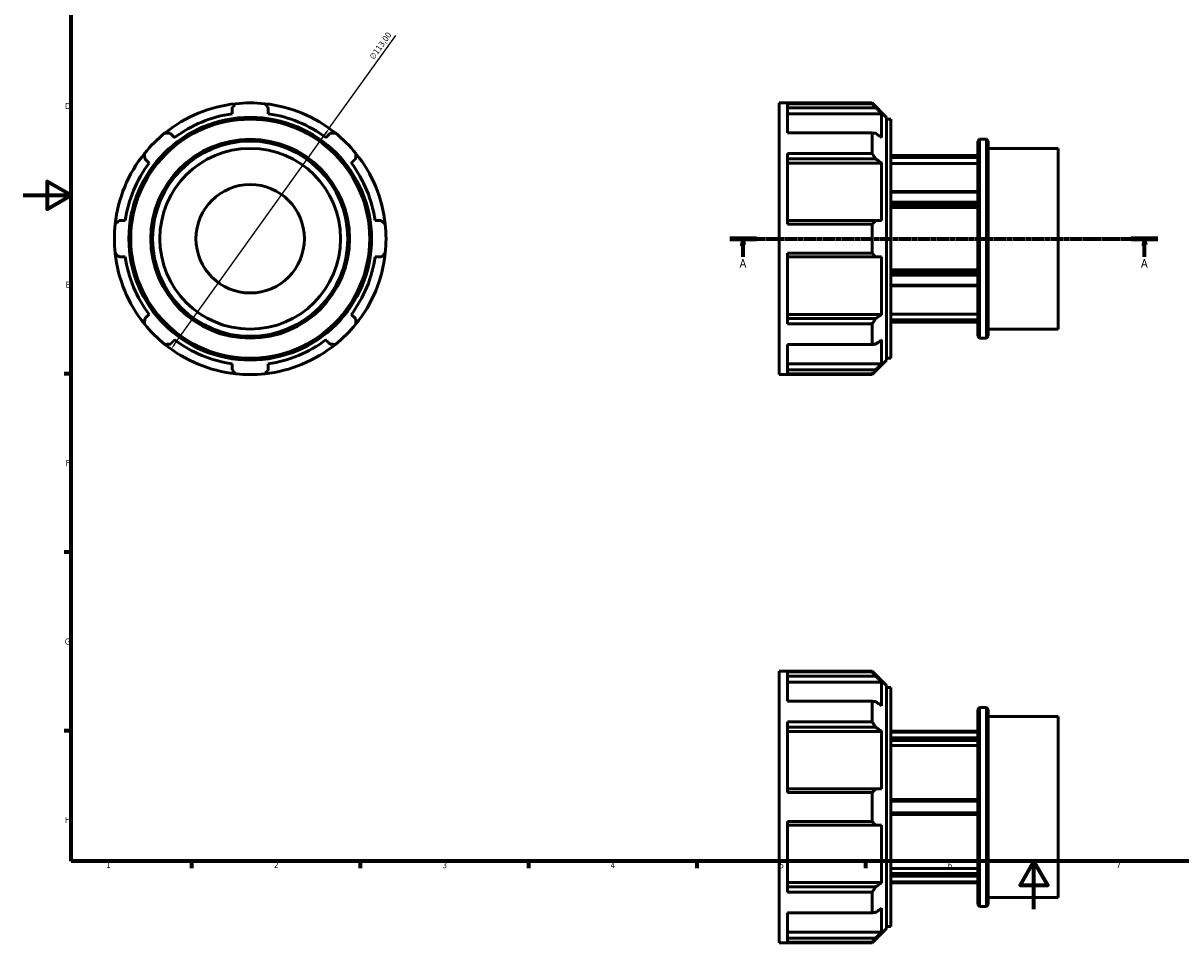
# Model space of a CAD drawing. Header units: millimetres. Extents: x -24 to 931, y -14 to 617.
# Tile 1 of 3: x 0 to 482, y -14 to 369. Entities that reach past the tile are written whole.
import ezdxf

# ---------------------------------------------------------------- set-up
doc = ezdxf.new("R2010")
doc.units = ezdxf.units.MM
doc.linetypes.add('CHAIN', pattern=[0.7087, 0.4724, -0.0591, 0.1181, -0.0591])
for name, color, linetype, lineweight in [('Border (ISO)', 7, 'Continuous', 70), ('Dimension (ISO)', 7, 'Continuous', 25), ('Section Line (ISO)', 7, 'CHAIN', 70), ('Visible (ISO)', 7, 'Continuous', 50)]:
    doc.layers.add(name, color=color, linetype=linetype, lineweight=lineweight)
doc.styles.add('Label Text (ISO)', font='tahoma.ttf')
doc.styles.add('Note Text (ISO)', font='tahoma.ttf')
doc.dimstyles.new('Default (ISO)', dxfattribs={"dimtxt": 2.5, "dimasz": 2.5, "dimexe": 3.175, "dimexo": 0, "dimgap": 0.762, "dimtad": 1, "dimrnd": 1e-08, "dimzin": 0, "dimtxsty": 'Note Text (ISO)', "dimcen": 0.09, "dimdle": 10, "dimclrd": 256, "dimclre": 256, "dimclrt": 232, "dimazin": 0, "dimtfac": 1.40208, "dimtmove": 0, "dimatfit": 3, "dimfxl": 1, "dimtolj": 1, "dimtzin": 0, "dimlwd": -1, "dimlwe": -1, "dimarcsym": 0})

# ---------------------------------------------------------------- blocks, each defined once
blk = doc.blocks.new('Borders Default Border')
at = {"layer": 'Border (ISO)'}
for p, q in [((20, 222.75), (17.1, 222.75)), ((20, 148.5), (17.1, 148.5)), ((20, 74.25), (17.1, 74.25)), ((70.08, 20), (70.08, 17.1)), ((140.17, 20), (140.17, 17.1)), ((210.25, 20), (210.25, 17.1)), ((280.33, 20), (280.33, 17.1)), ((350.42, 20), (350.42, 17.1))]:
    blk.add_line(p, q, dxfattribs=at)
at = {"layer": 'Border (ISO)', "flags": 128}
for points in [[(20, 20), (20, 574), (821, 574), (821, 20), (20, 20)], [(0, 297), (20, 297), (10, 302.77), (10, 291.23), (20, 297)], [(420.5, 0), (420.5, 20), (414.73, 10), (426.27, 10), (420.5, 20)]]:
    blk.add_lwpolyline(points, dxfattribs=at)
at = {"layer": 'Border (ISO)', "color": 232, "true_color": 0xca0064, "char_height": 2.5, "attachment_point": 7, "style": 'Note Text (ISO)'}
for s, insert in [('D', (17.43, 332.88)), ('E', (17.64, 258.63)), ('F', (17.7, 184.38)), ('G', (17.31, 110.08)), ('H', (17.44, 35.88)), ('1', (34.48, 17.1)), ('2', (104.37, 17.1)), ('3', (174.43, 17.05)), ('4', (244.42, 17.1)), ('5', (314.64, 17.05)), ('6', (384.66, 17.05)), ('7', (454.77, 17.1))]:
    blk.add_mtext(s, dxfattribs=dict(at, insert=insert))
blk = doc.blocks.new('2dTransSection0')
at = {"layer": 'Section Line (ISO)', "linetype": 'CHAIN'}
blk.add_line((293.98, 278.93), (472.08, 278.93), dxfattribs=at)
at = {"layer": 'Section Line (ISO)', "linetype": 'Continuous', "lineweight": 140}
for p, q in [((293.98, 278.93), (305.08, 278.93)), ((460.98, 278.93), (472.08, 278.93))]:
    blk.add_line(p, q, dxfattribs=at)
at = {"layer": 'Section Line (ISO)', "linetype": 'Continuous'}
for p, q in [((299.53, 278.93), (299.03, 276.43)), ((299.03, 276.43), (300.03, 276.43)), ((299.53, 276.43), (299.53, 278.93)), ((300.03, 276.43), (299.53, 278.93)), ((299.53, 271.46), (299.53, 276.43)), ((466.53, 278.93), (466.03, 276.43)), ((466.03, 276.43), (467.03, 276.43)), ((466.53, 276.43), (466.53, 278.93)), ((467.03, 276.43), (466.53, 278.93)), ((466.53, 271.46), (466.53, 276.43))]:
    blk.add_line(p, q, dxfattribs=at)
at = {"layer": 'Section Line (ISO)', "linetype": 'Continuous', "flags": 128}
for points in [[(300.03, 276.43), (299.53, 278.93), (299.03, 276.43), (300.03, 276.43)], [(467.03, 276.43), (466.53, 278.93), (466.03, 276.43), (467.03, 276.43)]]:
    blk.add_lwpolyline(points, dxfattribs=at)
at = {"layer": 'Section Line (ISO)'}
for points in [[(300.03, 276.43), (299.53, 278.93), (299.03, 276.43), (300.03, 276.43)], [(467.03, 276.43), (466.53, 278.93), (466.03, 276.43), (467.03, 276.43)]]:
    blk.add_solid(points, dxfattribs=at)
at = {"layer": 'Section Line (ISO)', "char_height": 3.5, "attachment_point": 7, "style": 'Label Text (ISO)'}
for insert in [(298.04, 266.93), (465.04, 266.93)]:
    blk.add_mtext('A', dxfattribs=dict(at, insert=insert))
blk = doc.blocks.new('*D11')
at = {"layer": 'Defpoints', "color": 0, "transparency": 16777216}
for p in [(127.36, 324.86), (61.56, 233)]:
    blk.add_point(p, dxfattribs=at)
at = {"layer": 'Dimension (ISO)', "transparency": 16777216}
for p, q in [((127.36, 324.86), (155.03, 363.48)), ((63.01, 235.03), (125.91, 322.83))]:
    blk.add_line(p, q, dxfattribs=at)
blk.add_arc((94.46, 278.93), 56.5, 51.1638, 83.8779, dxfattribs=at)
for points in [[(125.57, 323.07), (126.24, 322.58), (127.36, 324.86)], [(62.67, 235.27), (63.35, 234.79), (61.56, 233)]]:
    blk.add_solid(points, dxfattribs=at)
at = {"layer": 'Dimension (ISO)', "color": 232, "true_color": 0xca0064, "transparency": 16777216, "insert": (143.86, 354.72), "char_height": 2.5, "attachment_point": 1, "rotation": 54.3836, "style": 'Note Text (ISO)'}
blk.add_mtext('\\A1;∅113,00', dxfattribs=at)

msp = doc.modelspace()

# ---------------------------------------------------------------- linework, layer by layer
at = {"layer": 'Visible (ISO)'}
for p, q in [((314.531, 222.427), (314.531, 335.427)), ((314.531, 335.427), (353.176, 335.427)), ((353.176, 335.105), (318.011, 335.105)), ((318.011, 322.912), (318.011, 335.105)), ((318.011, 333.421), (354.666, 333.421)), ((353.176, 335.105), (353.176, 335.427)), ((359.191, 329.413), (353.176, 335.427)), ((357.131, 330.932), (318.011, 330.932)), ((357.131, 321.016), (357.131, 330.932)), ((359.191, 329.413), (359.191, 228.442)), ((359.191, 328.647), (360.931, 328.647)), ((360.931, 229.207), (360.931, 328.647)), ((318.011, 322.912), (353.176, 322.912)), ((353.176, 314.39), (353.176, 322.912)), ((397.181, 319.527), (397.933, 320.279)), ((397.181, 238.328), (397.181, 319.527)), ((397.933, 320.279), (397.933, 237.576)), ((397.933, 320.279), (400.779, 320.279)), ((400.779, 237.576), (400.779, 320.279)), ((401.531, 319.527), (400.779, 320.279)), ((401.531, 319.527), (401.531, 238.328)), ((353.176, 314.39), (318.011, 314.39)), ((318.011, 284.953), (318.011, 314.39)), ((397.181, 313.577), (360.931, 313.577)), ((397.181, 313.494), (360.931, 313.494)), ((401.531, 316.519), (430.531, 316.519)), ((430.531, 241.335), (430.531, 316.519)), ((318.011, 312.144), (354.666, 312.144)), ((357.131, 310.384), (318.011, 310.384)), ((357.131, 286.446), (357.131, 310.384)), ((360.931, 312.682), (397.181, 312.682)), ((397.181, 310.269), (360.931, 310.269)), ((397.181, 298.533), (360.931, 298.533)), ((360.931, 298.29), (397.181, 298.29)), ((397.181, 294.132), (360.931, 294.132)), ((360.931, 293.077), (397.181, 293.077)), ((397.181, 291.87), (360.931, 291.87)), ((354.666, 286.446), (318.011, 286.446)), ((318.011, 284.953), (353.176, 284.953)), ((353.176, 272.902), (353.176, 284.953)), ((353.176, 272.902), (318.011, 272.902)), ((318.011, 243.464), (318.011, 272.902)), ((318.011, 271.409), (354.666, 271.409)), ((357.131, 247.471), (357.131, 271.409)), ((360.931, 265.984), (397.181, 265.984)), ((397.181, 264.778), (360.931, 264.778)), ((360.931, 263.723), (397.181, 263.723)), ((397.181, 259.565), (360.931, 259.565)), ((360.931, 259.322), (397.181, 259.322)), ((318.011, 247.471), (357.131, 247.471)), ((354.666, 245.711), (318.011, 245.711)), ((360.931, 247.585), (397.181, 247.585)), ((318.011, 243.464), (353.176, 243.464)), ((353.176, 234.943), (353.176, 243.464)), ((397.181, 245.173), (360.931, 245.173)), ((360.931, 244.361), (397.181, 244.361)), ((397.181, 244.277), (360.931, 244.277)), ((401.531, 241.335), (430.531, 241.335)), ((357.131, 226.923), (357.131, 236.838)), ((397.181, 238.328), (397.933, 237.576)), ((397.933, 237.576), (400.779, 237.576)), ((401.531, 238.328), (400.779, 237.576)), ((353.176, 234.943), (318.011, 234.943)), ((318.011, 222.75), (318.011, 234.943)), ((318.011, 226.923), (357.131, 226.923)), ((359.191, 228.442), (353.176, 222.427)), ((359.191, 229.207), (360.931, 229.207)), ((314.531, 222.427), (353.176, 222.427)), ((354.666, 224.434), (318.011, 224.434)), ((318.011, 222.75), (353.176, 222.75)), ((353.176, 222.427), (353.176, 222.75)), ((314.531, -13.971), (314.531, 99.029)), ((314.531, 99.029), (353.176, 99.029)), ((353.176, 98.707), (318.011, 98.707)), ((318.011, 86.513), (318.011, 98.707)), ((318.011, 97.023), (354.666, 97.023)), ((353.176, 98.707), (353.176, 99.029)), ((359.191, 93.014), (353.176, 99.029)), ((357.131, 94.533), (318.011, 94.533)), ((357.131, 84.618), (357.131, 94.533)), ((359.191, 93.014), (359.191, -7.956)), ((359.191, 92.249), (360.931, 92.249)), ((360.931, -7.191), (360.931, 92.249)), ((318.011, 86.513), (353.176, 86.513)), ((353.176, 77.992), (353.176, 86.513)), ((397.181, 83.128), (397.933, 83.88)), ((397.181, 1.929), (397.181, 83.128)), ((397.933, 83.88), (397.933, 1.178)), ((397.933, 83.88), (400.779, 83.88)), ((400.779, 1.178), (400.779, 83.88)), ((401.531, 83.128), (400.779, 83.88)), ((401.531, 83.128), (401.531, 1.929)), ((353.176, 77.992), (318.011, 77.992)), ((318.011, 48.554), (318.011, 77.992)), ((401.531, 80.121), (430.531, 80.121)), ((430.531, 4.937), (430.531, 80.121)), ((318.011, 75.745), (354.666, 75.745)), ((357.131, 73.985), (318.011, 73.985)), ((357.131, 50.047), (357.131, 73.985)), ((360.931, 74.029), (397.181, 74.029)), ((360.931, 73.665), (397.181, 73.665)), ((397.181, 71.264), (360.931, 71.264)), ((360.931, 70.186), (397.181, 70.186)), ((397.181, 68.097), (360.931, 68.097)), ((354.666, 50.047), (318.011, 50.047)), ((318.011, 48.554), (353.176, 48.554)), ((353.176, 36.503), (353.176, 48.554)), ((397.181, 45.679), (360.931, 45.679)), ((360.931, 44.929), (397.181, 44.929)), ((397.181, 40.128), (360.931, 40.128)), ((360.931, 39.379), (397.181, 39.379)), ((353.176, 36.503), (318.011, 36.503)), ((318.011, 7.066), (318.011, 36.503)), ((318.011, 35.01), (354.666, 35.01)), ((357.131, 11.072), (357.131, 35.01)), ((360.931, 16.961), (397.181, 16.961)), ((397.181, 14.871), (360.931, 14.871)), ((318.011, 11.072), (357.131, 11.072)), ((360.931, 13.793), (397.181, 13.793)), ((397.181, 11.393), (360.931, 11.393)), ((360.931, 11.029), (397.181, 11.029)), ((354.666, 9.312), (318.011, 9.312)), ((318.011, 7.066), (353.176, 7.066)), ((353.176, -1.456), (353.176, 7.066)), ((401.531, 4.937), (430.531, 4.937)), ((357.131, -9.476), (357.131, 0.44)), ((397.181, 1.929), (397.933, 1.178)), ((397.933, 1.178), (400.779, 1.178)), ((401.531, 1.929), (400.779, 1.178)), ((353.176, -1.456), (318.011, -1.456)), ((318.011, -13.649), (318.011, -1.456)), ((318.011, -9.476), (357.131, -9.476)), ((359.191, -7.956), (353.176, -13.971)), ((359.191, -7.191), (360.931, -7.191)), ((314.531, -13.971), (353.176, -13.971)), ((354.666, -11.965), (318.011, -11.965)), ((318.011, -13.649), (353.176, -13.649)), ((353.176, -13.971), (353.176, -13.649))]:
    msp.add_line(p, q, dxfattribs=at)
for radius in [50.485, 49.72, 41.351, 40.599, 37.592, 22.555]:
    msp.add_circle((94.459, 278.927), radius, dxfattribs=at)
for radius, start, end in [(56.5, 96.12207, 128.87793), (56.5, 83.87793, 96.12207), (56.5, 51.12207, 83.87793), (52.545, 98.2264, 126.7736), (52.545, 53.2264, 81.7736), (56.5, 128.87793, 141.12207), (56.5, 38.87793, 51.12207), (56.5, 141.12207, 173.87793), (56.5, 6.12207, 38.87793), (52.545, 143.2264, 171.7736), (52.545, 8.2264, 36.7736), (56.5, 173.87793, 186.12207), (56.5, 353.87793, 6.12207), (56.5, 186.12207, 218.87793), (52.545, 188.2264, 216.7736), (52.545, 323.2264, 351.7736), (56.5, 321.12207, 353.87793), (56.5, 218.87793, 231.12207), (56.5, 308.87793, 321.12207), (52.545, 233.2264, 261.7736), (52.545, 278.2264, 306.7736), (56.5, 231.12207, 263.87793), (56.5, 276.12207, 308.87793), (56.5, 263.87793, 276.12207)]:
    msp.add_arc((94.459, 278.927), radius, start, end, dxfattribs=at)
for points, weights in [([(86.94, 333.421), (87.677, 334.252), (88.433, 335.105)], [1.00142668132, 1.00091692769, 1]), ([(86.94, 333.421), (86.94, 332.148), (86.94, 330.932)], [1.01113515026, 1.00865275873, 1.00563739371]), ([(100.484, 335.105), (101.24, 334.252), (101.977, 333.421)], [1, 1.00091692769, 1.00142668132]), ([(101.977, 330.932), (101.977, 332.148), (101.977, 333.421)], [1.00563739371, 1.00865275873, 1.01113515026]), ([(354.666, 333.421), (353.944, 334.252), (353.176, 335.105)], [1.00142668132, 1.00091692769, 1]), ([(354.666, 333.421), (355.928, 332.148), (357.131, 330.932)], [1.01113515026, 1.00865275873, 1.00563739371]), ([(58.996, 322.912), (60.134, 322.843), (61.242, 322.777)], [1, 1.00091692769, 1.00142668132]), ([(63.002, 321.016), (62.142, 321.876), (61.242, 322.777)], [1.00563739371, 1.00865275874, 1.01113515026]), ([(127.675, 322.777), (126.775, 321.876), (125.915, 321.016)], [1.01113515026, 1.00865275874, 1.00563739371]), ([(127.675, 322.777), (128.783, 322.843), (129.922, 322.912)], [1.00142668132, 1.00091692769, 1]), ([(353.176, 322.912), (353.944, 322.843), (354.666, 322.777)], [1, 1.00091692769, 1.00142668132]), ([(357.131, 321.016), (355.928, 321.876), (354.666, 322.777)], [1.00563739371, 1.00865275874, 1.01113515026]), ([(50.609, 312.144), (50.543, 313.252), (50.474, 314.39)], [1.00142668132, 1.00091692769, 1]), ([(138.443, 314.39), (138.374, 313.252), (138.308, 312.144)], [1, 1.00091692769, 1.00142668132]), ([(354.666, 312.144), (353.944, 313.252), (353.176, 314.39)], [1.00142668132, 1.00091692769, 1]), ([(50.609, 312.144), (51.51, 311.244), (52.37, 310.384)], [1.01113515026, 1.00865275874, 1.00563739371]), ([(136.547, 310.384), (137.407, 311.244), (138.308, 312.144)], [1.00563739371, 1.00865275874, 1.01113515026]), ([(354.666, 312.144), (355.928, 311.244), (357.131, 310.384)], [1.01113515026, 1.00865275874, 1.00563739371]), ([(38.281, 284.953), (39.134, 285.709), (39.965, 286.446)], [1, 1.00091692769, 1.00142668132]), ([(42.454, 286.446), (41.238, 286.446), (39.965, 286.446)], [1.00563739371, 1.00865275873, 1.01113515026]), ([(148.952, 286.446), (147.679, 286.446), (146.463, 286.446)], [1.01113515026, 1.00865275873, 1.00563739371]), ([(148.952, 286.446), (149.783, 285.709), (150.636, 284.953)], [1.00142668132, 1.00091692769, 1]), ([(353.176, 284.953), (353.944, 285.709), (354.666, 286.446)], [1, 1.00091692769, 1.00142668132]), ([(357.131, 286.446), (355.928, 286.446), (354.666, 286.446)], [1.00563739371, 1.00865275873, 1.01113515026]), ([(39.965, 271.409), (39.134, 272.145), (38.281, 272.902)], [1.00142668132, 1.00091692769, 1]), ([(39.965, 271.409), (41.238, 271.409), (42.454, 271.409)], [1.01113515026, 1.00865275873, 1.00563739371]), ([(146.463, 271.409), (147.679, 271.409), (148.952, 271.409)], [1.00563739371, 1.00865275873, 1.01113515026]), ([(150.636, 272.902), (149.783, 272.145), (148.952, 271.409)], [1, 1.00091692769, 1.00142668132]), ([(354.666, 271.409), (353.944, 272.145), (353.176, 272.902)], [1.00142668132, 1.00091692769, 1]), ([(354.666, 271.409), (355.928, 271.409), (357.131, 271.409)], [1.01113515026, 1.00865275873, 1.00563739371]), ([(50.474, 243.464), (50.543, 244.603), (50.609, 245.711)], [1, 1.00091692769, 1.00142668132]), ([(52.37, 247.471), (51.51, 246.611), (50.609, 245.711)], [1.00563739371, 1.00865275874, 1.01113515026]), ([(138.308, 245.711), (137.407, 246.611), (136.547, 247.471)], [1.01113515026, 1.00865275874, 1.00563739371]), ([(138.308, 245.711), (138.374, 244.603), (138.443, 243.464)], [1.00142668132, 1.00091692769, 1]), ([(353.176, 243.464), (353.944, 244.603), (354.666, 245.711)], [1, 1.00091692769, 1.00142668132]), ([(357.131, 247.471), (355.928, 246.611), (354.666, 245.711)], [1.00563739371, 1.00865275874, 1.01113515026]), ([(61.242, 235.078), (62.142, 235.978), (63.002, 236.838)], [1.01113515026, 1.00865275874, 1.00563739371]), ([(125.915, 236.838), (126.775, 235.978), (127.675, 235.078)], [1.00563739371, 1.00865275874, 1.01113515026]), ([(354.666, 235.078), (355.928, 235.978), (357.131, 236.838)], [1.01113515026, 1.00865275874, 1.00563739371]), ([(61.242, 235.078), (60.134, 235.011), (58.996, 234.943)], [1.00142668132, 1.00091692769, 1]), ([(129.922, 234.943), (128.783, 235.011), (127.675, 235.078)], [1, 1.00091692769, 1.00142668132]), ([(354.666, 235.078), (353.944, 235.011), (353.176, 234.943)], [1.00142668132, 1.00091692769, 1]), ([(86.94, 226.923), (86.94, 225.707), (86.94, 224.434)], [1.00563739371, 1.00865275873, 1.01113515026]), ([(101.977, 224.434), (101.977, 225.707), (101.977, 226.923)], [1.01113515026, 1.00865275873, 1.00563739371]), ([(357.131, 226.923), (355.928, 225.707), (354.666, 224.434)], [1.00563739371, 1.00865275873, 1.01113515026]), ([(88.433, 222.75), (87.677, 223.603), (86.94, 224.434)], [1, 1.00091692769, 1.00142668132]), ([(101.977, 224.434), (101.24, 223.603), (100.484, 222.75)], [1.00142668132, 1.00091692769, 1]), ([(353.176, 222.75), (353.944, 223.603), (354.666, 224.434)], [1, 1.00091692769, 1.00142668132]), ([(354.666, 97.023), (353.944, 97.853), (353.176, 98.707)], [1.00142668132, 1.00091692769, 1]), ([(354.666, 97.023), (355.928, 95.749), (357.131, 94.533)], [1.01113515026, 1.00865275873, 1.00563739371]), ([(353.176, 86.513), (353.944, 86.445), (354.666, 86.378)], [1, 1.00091692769, 1.00142668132]), ([(357.131, 84.618), (355.928, 85.478), (354.666, 86.378)], [1.00563739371, 1.00865275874, 1.01113515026]), ([(354.666, 75.745), (353.944, 76.854), (353.176, 77.992)], [1.00142668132, 1.00091692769, 1]), ([(354.666, 75.745), (355.928, 74.845), (357.131, 73.985)], [1.01113515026, 1.00865275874, 1.00563739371]), ([(353.176, 48.554), (353.944, 49.311), (354.666, 50.047)], [1, 1.00091692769, 1.00142668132]), ([(357.131, 50.047), (355.928, 50.047), (354.666, 50.047)], [1.00563739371, 1.00865275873, 1.01113515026]), ([(354.666, 35.01), (353.944, 35.747), (353.176, 36.503)], [1.00142668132, 1.00091692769, 1]), ([(354.666, 35.01), (355.928, 35.01), (357.131, 35.01)], [1.01113515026, 1.00865275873, 1.00563739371]), ([(357.131, 11.072), (355.928, 10.212), (354.666, 9.312)], [1.00563739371, 1.00865275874, 1.01113515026]), ([(353.176, 7.066), (353.944, 8.204), (354.666, 9.312)], [1, 1.00091692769, 1.00142668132]), ([(354.666, -1.32), (355.928, -0.42), (357.131, 0.44)], [1.01113515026, 1.00865275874, 1.00563739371]), ([(354.666, -1.32), (353.944, -1.387), (353.176, -1.456)], [1.00142668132, 1.00091692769, 1]), ([(357.131, -9.476), (355.928, -10.692), (354.666, -11.965)], [1.00563739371, 1.00865275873, 1.01113515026]), ([(353.176, -13.649), (353.944, -12.796), (354.666, -11.965)], [1, 1.00091692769, 1.00142668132])]:
    msp.add_rational_spline(points, weights, degree=2, dxfattribs=at)

# ---------------------------------------------------------------- block references
msp.add_blockref('Borders Default Border', (0, 0))
at = {"layer": 'Section Line (ISO)'}
msp.add_blockref('2dTransSection0', (0, 0), dxfattribs=at)

# ---------------------------------------------------------------- dimensions: what is measured, and where the dimension line sits
at = {"layer": 'Dimension (ISO)'}
dim = msp.add_diameter_dim_2p(p1=(61.555, 232.997), p2=(127.362, 324.858), dimstyle='Default (ISO)', override={"dimdec": 2, "dimlfac": 1, "dimtp": 0, "dimtm": 0, "dimtdec": 2, "dimatfit": 2}, dxfattribs=at)
dim.commit()
dim.dimension.update_dxf_attribs({"geometry": '*D11', "text_midpoint": (150.839, 357.631), "dimtype": 163})

doc.saveas('drawing.dxf')
